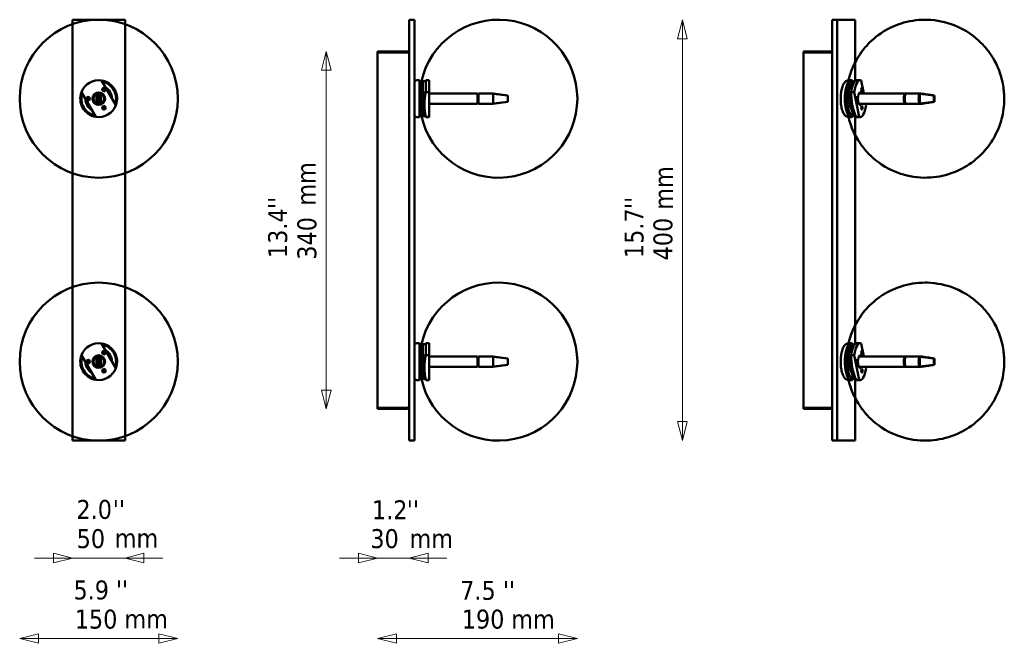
# Model space of a CAD drawing. Header units: millimetres. Extents: x 455 to 1391, y 295 to 888.
import ezdxf

# ---------------------------------------------------------------- set-up
doc = ezdxf.new("R2010")
doc.units = ezdxf.units.MM
doc.header["$LTSCALE"] = 6
for name, color, linetype, lineweight in [('Symbol (ISO)', 7, 'Continuous', 25), ('Widoczne (ISO)', 7, 'Continuous', 50), ('Wymiar (ISO)', 7, 'Continuous', 25)]:
    doc.layers.add(name, color=color, linetype=linetype, lineweight=lineweight)
doc.styles.add('Tekst notatki (ISO)', font='tahoma.ttf')

msp = doc.modelspace()

# ---------------------------------------------------------------- linework, layer by layer
at = {"layer": 'Widoczne (ISO)', "linetype": 'Continuous', "lineweight": 50}
for p, q in [((504.86, 888.26), (554.86, 888.26)), ((504.86, 488.26), (504.86, 888.26)), ((554.86, 888.26), (554.86, 488.26)), ((829.82, 888.26), (824.82, 888.26)), ((824.82, 488.26), (824.82, 888.26)), ((829.82, 488.26), (829.82, 888.26)), ((1231.75, 888.26), (1227.05, 888.26)), ((1227.05, 488.26), (1227.05, 888.26)), ((1231.75, 888.26), (1248.85, 888.26)), ((1231.75, 488.26), (1231.75, 888.26)), ((1248.85, 888.26), (1248.85, 830.1)), ((794.82, 857.26), (794.82, 858.26)), ((822.82, 858.26), (794.82, 858.26)), ((822.82, 857.26), (794.82, 857.26)), ((794.82, 857.16), (822.82, 857.16)), ((794.82, 519.36), (794.82, 857.16)), ((822.82, 857.26), (822.82, 858.26)), ((1199.72, 857.26), (1199.72, 858.26)), ((1226.03, 858.26), (1199.72, 858.26)), ((1226.03, 857.26), (1199.72, 857.26)), ((1199.72, 857.16), (1226.03, 857.16)), ((1199.72, 519.36), (1199.72, 857.16)), ((1226.03, 857.26), (1226.03, 858.26)), ((1226.03, 858.26), (1227.05, 858.26)), ((1226.37, 857.16), (1226.03, 857.16)), ((1226.63, 857.16), (1226.37, 857.16)), ((546.19, 806.97), (532.58, 830.54)), ((832.32, 830.76), (834.82, 830.76)), ((834.82, 795.76), (834.82, 830.76)), ((834.82, 829.76), (836.82, 829.76)), ((836.82, 796.76), (836.82, 829.76)), ((836.82, 825.87), (837.64, 825.87)), ((837.82, 819.03), (837.82, 829.76)), ((837.82, 829.76), (840.42, 829.76)), ((840.65, 830.76), (843.88, 830.76)), ((840.65, 819.54), (840.65, 830.76)), ((843.88, 819.54), (843.88, 830.76)), ((1242.65, 830.76), (1245, 830.76)), ((1244.78, 829.76), (1246.88, 829.76)), ((1247.82, 829.76), (1248.48, 829.76)), ((1250.48, 830.76), (1253.51, 830.76)), ((1256.87, 818.26), (1254.44, 830.54)), ((513.53, 819.54), (527.14, 795.97)), ((529.11, 816.26), (527.86, 817.84)), ((527.86, 815.16), (527.86, 817.84)), ((527.86, 811.36), (527.86, 815.16)), ((529.11, 816.26), (529.11, 815.16)), ((530.61, 816.26), (529.11, 816.26)), ((529.11, 815.16), (529.11, 811.36)), ((530.61, 816.26), (531.86, 817.84)), ((530.61, 815.16), (530.61, 816.26)), ((530.61, 811.36), (530.61, 815.16)), ((531.86, 817.84), (531.86, 815.16)), ((531.86, 815.16), (531.86, 811.36)), ((836.82, 823.42), (837.82, 823.42)), ((836.82, 820.42), (837.82, 820.42)), ((837.82, 818.26), (836.82, 818.26)), ((836.82, 814.76), (837.82, 814.76)), ((837.82, 819.03), (840.42, 819.03)), ((837.82, 819.03), (837.82, 796.98)), ((840.65, 819.54), (843.88, 819.54)), ((843.88, 819.54), (843.88, 795.97)), ((889.82, 818.26), (843.88, 818.26)), ((889.82, 808.26), (889.82, 818.26)), ((889.82, 817.26), (890.82, 817.26)), ((890.82, 814.69), (889.82, 814.69)), ((890.82, 818.26), (890.82, 808.26)), ((890.82, 818.26), (904.82, 818.26)), ((904.82, 817.84), (904.82, 818.26)), ((904.82, 818.26), (918.82, 816.26)), ((918.82, 816.26), (904.82, 817.84)), ((904.82, 808.68), (904.82, 817.84)), ((918.82, 816.26), (918.82, 815.16)), ((918.82, 815.16), (918.82, 811.36)), ((1242.53, 819.03), (1244.89, 819.03)), ((1242.53, 819.03), (1246.88, 796.98)), ((1242.74, 814.76), (1243.37, 814.76)), ((1244.89, 819.54), (1247.93, 819.54)), ((1247.93, 819.54), (1252.58, 795.97)), ((1296.68, 818.26), (1252.38, 818.26)), ((1295.98, 814.69), (1295.31, 814.69)), ((1295.31, 814.69), (1295.31, 811.82)), ((1296.19, 817.26), (1296.6, 817.26)), ((1297.62, 818.26), (1310.78, 818.26)), ((1323.68, 816.26), (1310.09, 817.84)), ((1310.09, 815.16), (1310.09, 817.84)), ((1310.09, 811.36), (1310.09, 815.16)), ((1324.19, 816.26), (1323.67, 816.32)), ((1323.68, 816.26), (1323.68, 815.16)), ((1324.19, 816.26), (1323.68, 816.26)), ((1323.68, 815.16), (1323.68, 811.36)), ((1324.19, 815.16), (1324.19, 816.26)), ((1324.19, 811.36), (1324.19, 815.16)), ((527.86, 808.68), (527.86, 811.36)), ((529.11, 810.26), (527.86, 808.68)), ((529.11, 811.36), (529.11, 810.26)), ((529.11, 810.26), (530.61, 810.26)), ((530.61, 810.26), (530.61, 811.36)), ((530.61, 810.26), (531.86, 808.68)), ((531.86, 811.36), (531.86, 808.68)), ((836.82, 811.76), (837.82, 811.76)), ((837.82, 808.26), (836.82, 808.26)), ((836.82, 806.1), (837.82, 806.1)), ((889.82, 808.26), (843.88, 808.26)), ((889.82, 811.82), (890.82, 811.82)), ((890.82, 809.26), (889.82, 809.26)), ((890.82, 808.26), (904.82, 808.26)), ((918.82, 810.26), (904.82, 808.68)), ((918.82, 810.26), (904.82, 808.26)), ((904.82, 808.26), (904.82, 808.68)), ((918.82, 811.36), (918.82, 810.26)), ((984.73, 813.15), (984.73, 813.37)), ((984.73, 813.15), (984.73, 813.37)), ((1242.74, 811.76), (1243.97, 811.76)), ((1244.26, 810.26), (1243.63, 810.26)), ((1296.68, 808.26), (1252.38, 808.26)), ((1259.1, 806.97), (1258.84, 808.26)), ((1295.31, 811.82), (1295.98, 811.82)), ((1296.6, 809.26), (1296.19, 809.26)), ((1297.62, 808.26), (1310.78, 808.26)), ((1310.09, 808.68), (1310.09, 811.36)), ((1323.68, 810.26), (1310.09, 808.68)), ((1324.19, 810.26), (1323.67, 810.19)), ((1323.68, 811.36), (1323.68, 810.26)), ((1323.68, 810.26), (1324.19, 810.26)), ((1324.19, 810.26), (1324.19, 811.36)), ((832.32, 795.76), (834.82, 795.76)), ((834.82, 796.76), (836.82, 796.76)), ((836.82, 803.1), (837.82, 803.1)), ((836.82, 800.65), (837.64, 800.65)), ((837.82, 796.98), (840.42, 796.98)), ((837.82, 796.76), (837.82, 796.98)), ((837.82, 796.76), (840.42, 796.76)), ((843.88, 795.97), (840.65, 795.97)), ((840.65, 795.76), (840.65, 795.97)), ((840.65, 795.76), (843.88, 795.76)), ((843.88, 795.76), (843.88, 795.97)), ((1242.65, 795.76), (1245, 795.76)), ((1244.78, 796.76), (1246.88, 796.76)), ((1246.88, 796.98), (1249.15, 796.98)), ((1247.82, 796.76), (1249.24, 796.76)), ((1248.85, 796.76), (1248.85, 580.1)), ((1252.58, 795.97), (1249.55, 795.97)), ((1250.48, 795.76), (1253.51, 795.76)), ((546.19, 556.97), (532.58, 580.54)), ((832.32, 580.76), (834.82, 580.76)), ((834.82, 545.76), (834.82, 580.76)), ((840.65, 580.76), (843.88, 580.76)), ((840.65, 569.54), (840.65, 580.76)), ((843.88, 569.54), (843.88, 580.76)), ((1242.65, 580.76), (1245, 580.76)), ((1250.48, 580.76), (1253.51, 580.76)), ((1256.87, 568.26), (1254.44, 580.54)), ((834.82, 579.76), (836.82, 579.76)), ((836.82, 546.76), (836.82, 579.76)), ((836.82, 575.87), (837.64, 575.87)), ((836.82, 573.42), (837.82, 573.42)), ((837.82, 569.03), (837.82, 579.76)), ((837.82, 579.76), (840.42, 579.76)), ((1244.78, 579.76), (1246.88, 579.76)), ((1247.82, 579.76), (1248.48, 579.76)), ((513.53, 569.54), (527.14, 545.97)), ((529.11, 566.26), (527.86, 567.84)), ((527.86, 565.16), (527.86, 567.84)), ((527.86, 561.36), (527.86, 565.16)), ((529.11, 566.26), (529.11, 565.16)), ((530.61, 566.26), (529.11, 566.26)), ((529.11, 565.16), (529.11, 561.36)), ((530.61, 566.26), (531.86, 567.84)), ((530.61, 565.16), (530.61, 566.26)), ((530.61, 561.36), (530.61, 565.16)), ((531.86, 567.84), (531.86, 565.16)), ((531.86, 565.16), (531.86, 561.36)), ((836.82, 570.42), (837.82, 570.42)), ((837.82, 568.26), (836.82, 568.26)), ((836.82, 564.76), (837.82, 564.76)), ((836.82, 561.76), (837.82, 561.76)), ((837.82, 569.03), (840.42, 569.03)), ((837.82, 569.03), (837.82, 546.98)), ((840.65, 569.54), (843.88, 569.54)), ((843.88, 569.54), (843.88, 545.97)), ((889.82, 568.26), (843.88, 568.26)), ((889.82, 558.26), (889.82, 568.26)), ((889.82, 567.26), (890.82, 567.26)), ((890.82, 564.69), (889.82, 564.69)), ((889.82, 561.82), (890.82, 561.82)), ((890.82, 568.26), (890.82, 558.26)), ((890.82, 568.26), (904.82, 568.26)), ((904.82, 567.84), (904.82, 568.26)), ((904.82, 568.26), (918.82, 566.26)), ((918.82, 566.26), (904.82, 567.84)), ((904.82, 558.68), (904.82, 567.84)), ((918.82, 566.26), (918.82, 565.16)), ((918.82, 565.16), (918.82, 561.36)), ((984.73, 563.15), (984.73, 563.37)), ((984.73, 563.15), (984.73, 563.37)), ((1242.53, 569.03), (1244.89, 569.03)), ((1242.53, 569.03), (1246.88, 546.98)), ((1242.74, 564.76), (1243.37, 564.76)), ((1242.74, 561.76), (1243.97, 561.76)), ((1244.89, 569.54), (1247.93, 569.54)), ((1247.93, 569.54), (1252.58, 545.97)), ((1296.68, 568.26), (1252.38, 568.26)), ((1295.98, 564.69), (1295.31, 564.69)), ((1295.31, 564.69), (1295.31, 561.82)), ((1295.31, 561.82), (1295.98, 561.82)), ((1296.19, 567.26), (1296.6, 567.26)), ((1297.62, 568.26), (1310.78, 568.26)), ((1323.68, 566.26), (1310.09, 567.84)), ((1310.09, 565.16), (1310.09, 567.84)), ((1310.09, 561.36), (1310.09, 565.16)), ((1324.19, 566.26), (1323.67, 566.32)), ((1323.68, 566.26), (1323.68, 565.16)), ((1324.19, 566.26), (1323.68, 566.26)), ((1323.68, 565.16), (1323.68, 561.36)), ((1324.19, 565.16), (1324.19, 566.26)), ((1324.19, 561.36), (1324.19, 565.16)), ((527.86, 558.68), (527.86, 561.36)), ((529.11, 560.26), (527.86, 558.68)), ((529.11, 561.36), (529.11, 560.26)), ((529.11, 560.26), (530.61, 560.26)), ((530.61, 560.26), (530.61, 561.36)), ((530.61, 560.26), (531.86, 558.68)), ((531.86, 561.36), (531.86, 558.68)), ((837.82, 558.26), (836.82, 558.26)), ((836.82, 556.1), (837.82, 556.1)), ((836.82, 553.1), (837.82, 553.1)), ((889.82, 558.26), (843.88, 558.26)), ((890.82, 559.26), (889.82, 559.26)), ((890.82, 558.26), (904.82, 558.26)), ((918.82, 560.26), (904.82, 558.68)), ((918.82, 560.26), (904.82, 558.26)), ((904.82, 558.26), (904.82, 558.68)), ((918.82, 561.36), (918.82, 560.26)), ((1244.26, 560.26), (1243.63, 560.26)), ((1296.68, 558.26), (1252.38, 558.26)), ((1259.1, 556.97), (1258.84, 558.26)), ((1296.6, 559.26), (1296.19, 559.26)), ((1297.62, 558.26), (1310.78, 558.26)), ((1310.09, 558.68), (1310.09, 561.36)), ((1323.68, 560.26), (1310.09, 558.68)), ((1324.19, 560.26), (1323.67, 560.19)), ((1323.68, 561.36), (1323.68, 560.26)), ((1323.68, 560.26), (1324.19, 560.26)), ((1324.19, 560.26), (1324.19, 561.36)), ((832.32, 545.76), (834.82, 545.76)), ((834.82, 546.76), (836.82, 546.76)), ((836.82, 550.65), (837.64, 550.65)), ((837.82, 546.98), (840.42, 546.98)), ((837.82, 546.76), (837.82, 546.98)), ((837.82, 546.76), (840.42, 546.76)), ((843.88, 545.97), (840.65, 545.97)), ((840.65, 545.76), (840.65, 545.97)), ((840.65, 545.76), (843.88, 545.76)), ((843.88, 545.76), (843.88, 545.97)), ((1242.65, 545.76), (1245, 545.76)), ((1244.78, 546.76), (1246.88, 546.76)), ((1246.88, 546.98), (1249.15, 546.98)), ((1247.82, 546.76), (1249.24, 546.76)), ((1248.85, 546.76), (1248.85, 488.26)), ((1252.58, 545.97), (1249.55, 545.97)), ((1250.48, 545.76), (1253.51, 545.76)), ((822.82, 519.36), (794.82, 519.36)), ((794.82, 519.26), (794.82, 518.26)), ((822.82, 519.26), (794.82, 519.26)), ((794.82, 518.26), (822.82, 518.26)), ((822.82, 519.26), (822.82, 518.26)), ((1226.03, 519.36), (1199.72, 519.36)), ((1199.72, 519.26), (1199.72, 518.26)), ((1226.03, 519.26), (1199.72, 519.26)), ((1199.72, 518.26), (1226.03, 518.26)), ((1226.37, 519.36), (1226.03, 519.36)), ((1226.03, 519.26), (1226.03, 518.26)), ((1227.05, 518.26), (1226.03, 518.26)), ((1226.63, 519.36), (1226.37, 519.36)), ((554.86, 488.26), (504.86, 488.26)), ((829.82, 488.26), (824.82, 488.26)), ((1231.75, 488.26), (1227.05, 488.26)), ((1248.85, 488.26), (1231.75, 488.26))]:
    msp.add_line(p, q, dxfattribs=at)
for centre, radius in [((529.86, 813.26), 75.11), ((534.86, 821.92), 1.73), ((519.86, 813.26), 1.73), ((519.86, 813.26), 1.23), ((519.86, 813.26), 1.19), ((529.86, 813.26), 6), ((529.86, 813.26), 5.96), ((534.86, 821.92), 1.23), ((534.86, 821.92), 1.19), ((534.86, 804.6), 1.73), ((534.86, 804.6), 1.23), ((534.86, 804.6), 1.19), ((529.86, 563.26), 75.11), ((534.86, 571.92), 1.73), ((534.86, 571.92), 1.23), ((534.86, 571.92), 1.19), ((519.86, 563.26), 1.73), ((519.86, 563.26), 1.23), ((519.86, 563.26), 1.19), ((529.86, 563.26), 6), ((529.86, 563.26), 5.96), ((534.86, 554.6), 1.73), ((534.86, 554.6), 1.23), ((534.86, 554.6), 1.19)]:
    msp.add_circle(centre, radius, dxfattribs=at)
for centre, radius, start, end in [((909.73, 813.37), 75, 0, 167.37768), ((529.86, 813.26), 17.5, 81.0552, 158.9448), ((529.86, 813.26), 17.5, 338.9448, 81.0552), ((529.86, 813.26), 16.5, 341.81031, 78.18969), ((529.86, 813.26), 12.61, 0.72378, 59.27622), ((534.61, 821.48), 3, 7.55597, 52.44403), ((832.32, 828.26), 2.5, 90, 180), ((837.64, 826.07), 0.2, 270, 333.38284), ((913.58, 813.26), 75, 166.5066, 167.29097), ((529.86, 813.26), 17.5, 158.9448, 261.0552), ((529.86, 813.26), 16.5, 161.81031, 258.18969), ((529.86, 813.26), 5, 113.57818, 246.42182), ((529.86, 813.26), 5, 66.42182, 113.57818), ((529.86, 813.26), 5, 293.57818, 66.42182), ((529.86, 813.26), 12.61, 180.72378, 239.27622), ((520.36, 813.26), 3, 187.55597, 232.44403), ((529.86, 813.26), 17.5, 261.0552, 338.9448), ((529.86, 813.26), 5, 246.42182, 293.57818), ((909.73, 813.15), 75, 192.62232, 0), ((909.73, 813.37), 75, 359.9154, 0), ((909.73, 813.15), 75, 0, 0.0846), ((832.32, 798.26), 2.5, 180, 270), ((837.64, 800.45), 0.2, 26.61716, 90), ((913.58, 813.26), 75, 192.70903, 193.4934), ((909.73, 563.37), 75, 0, 167.37768), ((529.86, 563.26), 17.5, 81.0552, 158.9448), ((529.86, 563.26), 17.5, 338.9448, 81.0552), ((832.32, 578.26), 2.5, 90, 180), ((913.58, 563.26), 75, 166.5066, 167.29097), ((529.86, 563.26), 16.5, 341.81031, 78.18969), ((529.86, 563.26), 12.61, 0.72378, 59.27622), ((534.61, 571.48), 3, 7.55597, 52.44403), ((837.64, 576.07), 0.2, 270, 333.38284), ((529.86, 563.26), 17.5, 158.9448, 261.0552), ((529.86, 563.26), 16.5, 161.81031, 258.18969), ((529.86, 563.26), 12.61, 180.72378, 239.27622), ((520.36, 563.26), 3, 187.55597, 232.44403), ((529.86, 563.26), 5, 113.57818, 246.42182), ((529.86, 563.26), 5, 66.42182, 113.57818), ((529.86, 563.26), 5, 293.57818, 66.42182), ((909.73, 563.15), 75, 192.62232, 0), ((909.73, 563.37), 75, 359.9154, 0), ((909.73, 563.15), 75, 0, 0.0846), ((529.86, 563.26), 17.5, 261.0552, 338.9448), ((529.86, 563.26), 5, 246.42182, 293.57818), ((832.32, 548.26), 2.5, 180, 270), ((837.64, 550.45), 0.2, 26.61716, 90), ((913.58, 563.26), 75, 192.70903, 193.4934)]:
    msp.add_arc(centre, radius, start, end, dxfattribs=at)
for centre, major_axis, ratio, start_param, end_param in [((1245, 813.26), (0, 17.5), 0.34202, 5.94287, 9.765093), ((1246.88, 813.26), (0, 16.5), 0.34202, 6.199832, 9.508131), ((1247.82, 813.26), (0, 16.5), 0.34202, 0, 1.213374), ((1250.48, 813.26), (0, 17.5), 0.34202, 0, 1.203314), ((1253.51, 813.26), (0, 17.5), 0.34202, 6.127069, 7.486499), ((913.58, 807.76), (-74.19, 0), 0.866025, 6.098681, 6.46769), ((1243.63, 813.26), (0, -3), 0.34202, 3.629642, 6.283185), ((1315.75, 807.76), (63.83, -37.81), 0.813798, 3.586321, 3.95533), ((1249.62, 813.26), (0, 1.23), 0.34202, 3.262567, 6.162211), ((1253.51, 813.26), (0, -6), 0.34202, 2.555907, 6.868871), ((1254.75, 821.92), (0, 1.23), 0.34202, 3.262567, 6.162211), ((1296.68, 813.26), (0, 5), 0.34202, 6.004858, 9.703105), ((1296.68, 813.26), (0, 4.25), 0.34202, 0.344701, 1.226095), ((1297.62, 813.26), (0, -5), 0.34202, 3.141593, 6.283185), ((1310.78, 813.26), (0, -5), 0.34202, 3.553109, 5.871668), ((1310.78, 813.26), (0, 5), 0.34202, 6.231189, 6.694702), ((1253.51, 813.26), (0, -17.5), 0.34202, 6.127069, 7.486499), ((1254.75, 804.6), (0, 1.23), 0.34202, 3.262567, 6.162211), ((1296.68, 813.26), (0, -4.25), 0.34202, 5.05709, 5.938484), ((1310.78, 813.26), (0, -5), 0.34202, 5.871668, 6.335182), ((1247.82, 813.26), (0, -16.5), 0.34202, 6.117009, 6.283185), ((1250.48, 813.26), (0, -17.5), 0.34202, 6.127069, 6.283185), ((1245, 563.26), (0, 17.5), 0.34202, 5.94287, 9.765093), ((1246.88, 563.26), (0, 16.5), 0.34202, 6.199832, 9.508131), ((1250.48, 563.26), (0, 17.5), 0.34202, 0, 1.203314), ((1253.51, 563.26), (0, 17.5), 0.34202, 6.127069, 7.486499), ((1247.82, 563.26), (0, 16.5), 0.34202, 0, 1.213374), ((1254.75, 571.92), (0, 1.23), 0.34202, 3.262567, 6.162211), ((913.58, 557.76), (-74.19, 0), 0.866025, 6.098681, 6.46769), ((1243.63, 563.26), (0, -3), 0.34202, 3.629642, 6.283185), ((1315.75, 557.76), (63.83, -37.81), 0.813798, 3.586321, 3.95533), ((1249.62, 563.26), (0, 1.23), 0.34202, 3.262567, 6.162211), ((1253.51, 563.26), (0, -6), 0.34202, 2.555907, 6.868871), ((1296.68, 563.26), (0, 5), 0.34202, 6.004858, 9.703105), ((1296.68, 563.26), (0, 4.25), 0.34202, 0.344701, 1.226095), ((1296.68, 563.26), (0, -4.25), 0.34202, 5.05709, 5.938484), ((1297.62, 563.26), (0, -5), 0.34202, 3.141593, 6.283185), ((1310.78, 563.26), (0, -5), 0.34202, 3.553109, 5.871668), ((1310.78, 563.26), (0, 5), 0.34202, 6.231189, 6.694702), ((1253.51, 563.26), (0, -17.5), 0.34202, 6.127069, 7.486499), ((1254.75, 554.6), (0, 1.23), 0.34202, 3.262567, 6.162211), ((1310.78, 563.26), (0, -5), 0.34202, 5.871668, 6.335182), ((1247.82, 563.26), (0, -16.5), 0.34202, 6.117009, 6.283185), ((1250.48, 563.26), (0, -17.5), 0.34202, 6.127069, 6.283185)]:
    msp.add_ellipse(centre, major_axis=major_axis, ratio=ratio, start_param=start_param, end_param=end_param, dxfattribs=at)
for centre, major_axis in [((1255.22, 821.92), (0, 1.73)), ((1250.09, 813.26), (0, -1.73)), ((1255.22, 804.6), (0, 1.73)), ((1255.22, 571.92), (0, 1.73)), ((1250.09, 563.26), (0, -1.73)), ((1255.22, 554.6), (0, 1.73))]:
    msp.add_ellipse(centre, major_axis=major_axis, ratio=0.34202, dxfattribs=at)
for points, knots in [([(1315.39, 888.37), (1307.39, 888.37), (1299.43, 887.02), (1284.83, 882.33), (1278.37, 878.9), (1266.56, 870.86), (1261.9, 866.22), (1253.16, 856), (1250.28, 850.91), (1244.61, 839.47), (1243.25, 834.41), (1240.46, 822.26), (1240.21, 816.83), (1240.51, 806.95), (1240.89, 802.85), (1242.81, 793.77), (1243.97, 789.25), (1248.26, 779.45), (1250.4, 775.16), (1256.36, 766.71), (1259.28, 763.06), (1269.08, 753.61), (1277.35, 747.33), (1296.44, 740.14), (1305.27, 738.29), (1322.26, 738.03), (1330.27, 739.27), (1345, 743.77), (1351.53, 747.12), (1363.48, 755.03), (1368.23, 759.63), (1377.11, 769.78), (1380.07, 774.86), (1385.88, 786.26), (1387.3, 791.33), (1390.22, 803.44), (1390.51, 808.82), (1390.35, 818.53), (1390.02, 822.57), (1388.29, 831.52), (1387.22, 836.02), (1383.12, 845.86), (1381.06, 850.19), (1375.21, 858.79), (1372.35, 862.5), (1362.66, 872.15), (1354.46, 878.62), (1335.26, 886.13), (1326.42, 888.1), (1316.71, 888.36), (1316.05, 888.37), (1315.39, 888.37)], [0, 0, 0, 0, 0.109446, 0.109446, 0.22875, 0.22875, 0.380678, 0.380678, 0.604177, 0.604177, 0.980245, 0.980245, 1.65971, 1.65971, 2.124232, 2.124232, 2.477917, 2.477917, 2.689396, 2.689396, 2.822985, 2.822985, 3.013497, 3.013497, 3.136426, 3.136426, 3.245894, 3.245894, 3.364296, 3.364296, 3.514045, 3.514045, 3.732896, 3.732896, 4.099069, 4.099069, 4.760977, 4.760977, 5.22778, 5.22778, 5.595238, 5.595238, 5.816503, 5.816503, 5.954848, 5.954848, 6.150205, 6.150205, 6.274176, 6.274176, 6.283185, 6.283185, 6.283185, 6.283185]), ([(824.82, 856.26), (824.82, 857.01), (824.35, 857.75), (823.66, 858.07), (823.4, 858.19), (823.11, 858.26), (822.82, 858.26)], [0, 0, 0, 0, 1.135812, 1.135812, 1.135812, 1.570796, 1.570796, 1.570796, 1.570796]), ([(823.54, 856.94), (823.4, 857.08), (823.23, 857.19), (823.04, 857.23), (822.97, 857.25), (822.89, 857.26), (822.82, 857.26)], [0.75726, 0.75726, 0.75726, 0.75726, 1.3507155, 1.3507155, 1.3507155, 1.5707963, 1.5707963, 1.5707963, 1.5707963]), ([(822.82, 857.16), (823.58, 856.94), (824.31, 856.72), (824.63, 856.51), (824.75, 856.42), (824.82, 856.34), (824.82, 856.26)], [0, 0, 0, 0, 1.135812, 1.135812, 1.135812, 1.570796, 1.570796, 1.570796, 1.570796]), ([(1227.05, 858.05), (1227.04, 858.06), (1227.02, 858.07), (1227.01, 858.07), (1226.7, 858.19), (1226.36, 858.26), (1226.03, 858.26)], [1.1156666, 1.1156666, 1.1156666, 1.1156666, 1.1358119, 1.1358119, 1.1358119, 1.5707963, 1.5707963, 1.5707963, 1.5707963]), ([(1227.05, 856.95), (1226.84, 857.09), (1226.59, 857.19), (1226.33, 857.23), (1226.23, 857.25), (1226.13, 857.26), (1226.03, 857.26)], [0.7690876, 0.7690876, 0.7690876, 0.7690876, 1.3507155, 1.3507155, 1.3507155, 1.5707963, 1.5707963, 1.5707963, 1.5707963]), ([(1226.71, 856.96), (1226.67, 856.98), (1226.62, 857.01), (1226.58, 857.03), (1226.51, 857.07), (1226.44, 857.12), (1226.37, 857.16)], [1.2217305, 1.2217305, 1.2217305, 1.2217305, 1.3507155, 1.3507155, 1.3507155, 1.5707963, 1.5707963, 1.5707963, 1.5707963]), ([(1242.65, 795.76), (1241.96, 795.76), (1241.29, 795.93), (1240, 796.56), (1239.42, 797.05), (1238.13, 798.52), (1237.53, 799.61), (1236.45, 802.28), (1236, 803.91), (1235.37, 807.32), (1235.17, 809.09), (1234.99, 812.66), (1235, 814.46), (1235.23, 817.97), (1235.44, 819.67), (1236.08, 822.88), (1236.5, 824.36), (1237.6, 827.08), (1238.28, 828.29), (1239.65, 829.64), (1240.1, 829.99), (1241.23, 830.57), (1241.93, 830.76), (1242.65, 830.76)], [3.141593, 3.141593, 3.141593, 3.141593, 3.306994, 3.306994, 3.51017, 3.51017, 3.843469, 3.843469, 4.217729, 4.217729, 4.562888, 4.562888, 4.899551, 4.899551, 5.23663, 5.23663, 5.583149, 5.583149, 5.957606, 5.957606, 6.110049, 6.110049, 6.283185, 6.283185, 6.283185, 6.283185]), ([(1243.48, 814.26), (1243.47, 813.69), (1243.46, 813.12), (1243.5, 811.2), (1243.6, 809.87), (1243.94, 807.35), (1244.17, 806.18), (1244.76, 804.11), (1245.11, 803.22), (1245.63, 802.25), (1245.78, 802.01), (1245.93, 801.8)], [7.775284, 7.775284, 7.775284, 7.775284, 7.909161, 7.909161, 8.227642, 8.227642, 8.545674, 8.545674, 8.862193, 8.862193, 8.981616, 8.981616, 8.981616, 8.981616]), ([(1310.87, 818.25), (1312.96, 817.93), (1315.06, 817.61), (1318.22, 817.13), (1319.27, 816.97), (1320.86, 816.73), (1321.4, 816.65), (1322.21, 816.53), (1322.49, 816.49), (1322.92, 816.43), (1323.06, 816.4), (1323.36, 816.36), (1323.52, 816.34), (1323.67, 816.32)], [0, 0, 0, 0, 0.677928, 0.677928, 1.017086, 1.017086, 1.187217, 1.187217, 1.273428, 1.273428, 1.317933, 1.317933, 1.364492, 1.364492, 1.364492, 1.364492]), ([(1323.67, 810.19), (1323.54, 810.18), (1323.4, 810.16), (1323.11, 810.12), (1322.96, 810.1), (1322.54, 810.03), (1322.27, 810), (1321.33, 809.85), (1320.66, 809.75), (1317.98, 809.35), (1316, 809.05), (1312.96, 808.58), (1311.91, 808.42), (1310.87, 808.26)], [0, 0, 0, 0, 0.041461, 0.041461, 0.08749, 0.08749, 0.169679, 0.169679, 0.383958, 0.383958, 1.026213, 1.026213, 1.364509, 1.364509, 1.364509, 1.364509]), ([(1315.39, 638.37), (1307.39, 638.37), (1299.43, 637.02), (1284.83, 632.33), (1278.37, 628.9), (1266.56, 620.86), (1261.9, 616.22), (1253.16, 606), (1250.28, 600.91), (1244.61, 589.47), (1243.25, 584.41), (1240.46, 572.26), (1240.21, 566.83), (1240.51, 556.95), (1240.89, 552.85), (1242.81, 543.77), (1243.97, 539.25), (1248.26, 529.45), (1250.4, 525.16), (1256.36, 516.71), (1259.28, 513.06), (1269.08, 503.61), (1277.35, 497.33), (1296.44, 490.14), (1305.27, 488.29), (1322.26, 488.03), (1330.27, 489.27), (1345, 493.77), (1351.53, 497.12), (1363.48, 505.03), (1368.23, 509.63), (1377.11, 519.78), (1380.07, 524.86), (1385.88, 536.26), (1387.3, 541.33), (1390.22, 553.44), (1390.51, 558.82), (1390.35, 568.53), (1390.02, 572.57), (1388.29, 581.52), (1387.22, 586.02), (1383.12, 595.86), (1381.06, 600.19), (1375.21, 608.79), (1372.35, 612.5), (1362.66, 622.15), (1354.46, 628.62), (1335.26, 636.13), (1326.42, 638.1), (1316.71, 638.36), (1316.05, 638.37), (1315.39, 638.37)], [0, 0, 0, 0, 0.109446, 0.109446, 0.22875, 0.22875, 0.380678, 0.380678, 0.604177, 0.604177, 0.980245, 0.980245, 1.65971, 1.65971, 2.124232, 2.124232, 2.477917, 2.477917, 2.689396, 2.689396, 2.822985, 2.822985, 3.013497, 3.013497, 3.136426, 3.136426, 3.245894, 3.245894, 3.364296, 3.364296, 3.514045, 3.514045, 3.732896, 3.732896, 4.099069, 4.099069, 4.760977, 4.760977, 5.22778, 5.22778, 5.595238, 5.595238, 5.816503, 5.816503, 5.954848, 5.954848, 6.150205, 6.150205, 6.274176, 6.274176, 6.283185, 6.283185, 6.283185, 6.283185]), ([(1242.65, 545.76), (1241.96, 545.76), (1241.29, 545.93), (1240, 546.56), (1239.42, 547.05), (1238.13, 548.52), (1237.53, 549.61), (1236.45, 552.28), (1236, 553.91), (1235.37, 557.32), (1235.17, 559.09), (1234.99, 562.66), (1235, 564.46), (1235.23, 567.97), (1235.44, 569.67), (1236.08, 572.88), (1236.5, 574.36), (1237.6, 577.08), (1238.28, 578.29), (1239.65, 579.64), (1240.1, 579.99), (1241.23, 580.57), (1241.93, 580.76), (1242.65, 580.76)], [3.141593, 3.141593, 3.141593, 3.141593, 3.306994, 3.306994, 3.51017, 3.51017, 3.843469, 3.843469, 4.217729, 4.217729, 4.562888, 4.562888, 4.899551, 4.899551, 5.23663, 5.23663, 5.583149, 5.583149, 5.957606, 5.957606, 6.110049, 6.110049, 6.283185, 6.283185, 6.283185, 6.283185]), ([(1243.48, 564.26), (1243.47, 563.69), (1243.46, 563.12), (1243.5, 561.2), (1243.6, 559.87), (1243.94, 557.35), (1244.17, 556.18), (1244.76, 554.11), (1245.11, 553.22), (1245.63, 552.25), (1245.78, 552.01), (1245.93, 551.8)], [7.775284, 7.775284, 7.775284, 7.775284, 7.909161, 7.909161, 8.227642, 8.227642, 8.545674, 8.545674, 8.862193, 8.862193, 8.981616, 8.981616, 8.981616, 8.981616]), ([(1310.87, 568.25), (1312.96, 567.93), (1315.06, 567.61), (1318.22, 567.13), (1319.27, 566.97), (1320.86, 566.73), (1321.4, 566.65), (1322.21, 566.53), (1322.49, 566.49), (1322.92, 566.43), (1323.06, 566.4), (1323.36, 566.36), (1323.52, 566.34), (1323.67, 566.32)], [0, 0, 0, 0, 0.677928, 0.677928, 1.017086, 1.017086, 1.187217, 1.187217, 1.273428, 1.273428, 1.317933, 1.317933, 1.364492, 1.364492, 1.364492, 1.364492]), ([(1323.67, 560.19), (1323.54, 560.18), (1323.4, 560.16), (1323.11, 560.12), (1322.96, 560.1), (1322.54, 560.03), (1322.27, 560), (1321.33, 559.85), (1320.66, 559.75), (1317.98, 559.35), (1316, 559.05), (1312.96, 558.58), (1311.91, 558.42), (1310.87, 558.26)], [0, 0, 0, 0, 0.041461, 0.041461, 0.08749, 0.08749, 0.169679, 0.169679, 0.383958, 0.383958, 1.026213, 1.026213, 1.364509, 1.364509, 1.364509, 1.364509]), ([(822.82, 518.26), (823.58, 518.26), (824.31, 518.73), (824.63, 519.41), (824.75, 519.68), (824.82, 519.97), (824.82, 520.26)], [0, 0, 0, 0, 1.135812, 1.135812, 1.135812, 1.570796, 1.570796, 1.570796, 1.570796]), ([(824.82, 520.26), (824.82, 520.04), (824.35, 519.82), (823.66, 519.61), (823.4, 519.52), (823.11, 519.44), (822.82, 519.36)], [0, 0, 0, 0, 1.135812, 1.135812, 1.135812, 1.570796, 1.570796, 1.570796, 1.570796]), ([(823.54, 519.58), (823.4, 519.43), (823.23, 519.32), (823.04, 519.28), (822.97, 519.27), (822.89, 519.26), (822.82, 519.26)], [0.75726, 0.75726, 0.75726, 0.75726, 1.3507155, 1.3507155, 1.3507155, 1.5707963, 1.5707963, 1.5707963, 1.5707963]), ([(1227.05, 519.66), (1226.99, 519.64), (1226.94, 519.62), (1226.88, 519.61), (1226.59, 519.52), (1226.3, 519.44), (1226.03, 519.36)], [1.0507513, 1.0507513, 1.0507513, 1.0507513, 1.1358119, 1.1358119, 1.1358119, 1.5707963, 1.5707963, 1.5707963, 1.5707963]), ([(1227.05, 519.57), (1226.84, 519.43), (1226.59, 519.32), (1226.33, 519.28), (1226.23, 519.27), (1226.13, 519.26), (1226.03, 519.26)], [0.7690876, 0.7690876, 0.7690876, 0.7690876, 1.3507155, 1.3507155, 1.3507155, 1.5707963, 1.5707963, 1.5707963, 1.5707963]), ([(1226.71, 519.56), (1226.67, 519.53), (1226.62, 519.51), (1226.58, 519.48), (1226.51, 519.44), (1226.44, 519.4), (1226.37, 519.36)], [1.2217305, 1.2217305, 1.2217305, 1.2217305, 1.3507155, 1.3507155, 1.3507155, 1.5707963, 1.5707963, 1.5707963, 1.5707963])]:
    msp.add_open_spline(points, degree=3, knots=knots, dxfattribs=at)
for points in [[(1226.03, 857.16), (1226.35, 857.06), (1226.71, 856.96), (1227.05, 856.86)], [(1226.03, 518.26), (1226.38, 518.26), (1226.73, 518.33), (1227.05, 518.47)]]:
    msp.add_open_spline(points, degree=3, dxfattribs=at)
at = {"layer": 'Wymiar (ISO)', "lineweight": 18}
for p, q in [((1084.54, 888.26), (1080.04, 870.26)), ((1084.54, 870.26), (1084.54, 888.26)), ((1089.04, 870.26), (1084.54, 888.26)), ((1080.04, 870.26), (1089.04, 870.26)), ((1084.54, 870.26), (1084.54, 506.26)), ((746.16, 858.26), (741.66, 840.26)), ((746.16, 840.26), (746.16, 858.26)), ((750.66, 840.26), (746.16, 858.26)), ((741.66, 840.26), (750.66, 840.26)), ((746.16, 840.26), (746.16, 536.26)), ((741.66, 536.26), (746.16, 518.26)), ((750.66, 536.26), (741.66, 536.26)), ((746.16, 536.26), (746.16, 518.26)), ((746.16, 518.26), (750.66, 536.26)), ((1080.04, 506.26), (1084.54, 488.26)), ((1089.04, 506.26), (1080.04, 506.26)), ((1084.54, 506.26), (1084.54, 488.26)), ((1084.54, 488.26), (1089.04, 506.26)), ((486.86, 376.52), (468.86, 376.52)), ((504.86, 376.52), (486.86, 381.02)), ((486.86, 381.02), (486.86, 372.02)), ((486.86, 376.52), (504.86, 376.52)), ((486.86, 372.02), (504.86, 376.52)), ((554.86, 376.52), (504.86, 376.52)), ((572.86, 381.02), (554.86, 376.52)), ((572.86, 376.52), (554.86, 376.52)), ((554.86, 376.52), (572.86, 372.02)), ((572.86, 372.02), (572.86, 381.02)), ((572.86, 376.52), (590.86, 376.52)), ((776.82, 376.52), (758.82, 376.52)), ((794.82, 376.52), (776.82, 381.02)), ((776.82, 381.02), (776.82, 372.02)), ((776.82, 376.52), (794.82, 376.52)), ((776.82, 372.02), (794.82, 376.52)), ((824.82, 376.52), (794.82, 376.52)), ((842.82, 381.02), (824.82, 376.52)), ((842.82, 376.52), (824.82, 376.52)), ((824.82, 376.52), (842.82, 372.02)), ((842.82, 372.02), (842.82, 381.02)), ((842.82, 376.52), (860.82, 376.52)), ((472.75, 304.45), (454.75, 299.95)), ((472.75, 299.95), (454.75, 299.95)), ((454.75, 299.95), (472.75, 295.45)), ((472.75, 295.45), (472.75, 304.45)), ((472.75, 299.95), (586.97, 299.95)), ((604.97, 299.95), (586.97, 304.45)), ((586.97, 304.45), (586.97, 295.45)), ((586.97, 299.95), (604.97, 299.95)), ((586.97, 295.45), (604.97, 299.95)), ((812.82, 304.45), (794.82, 299.95)), ((812.82, 299.95), (794.82, 299.95)), ((794.82, 299.95), (812.82, 295.45)), ((812.82, 295.45), (812.82, 304.45)), ((812.82, 299.95), (966.73, 299.95)), ((984.73, 299.95), (966.73, 304.45)), ((966.73, 304.45), (966.73, 295.45)), ((966.73, 299.95), (984.73, 299.95)), ((966.73, 295.45), (984.73, 299.95))]:
    msp.add_line(p, q, dxfattribs=at)
at = {"layer": 'Wymiar (ISO)', "lineweight": 18, "flags": 128}
for points in [[(1089.04, 870.26), (1084.54, 888.26), (1080.04, 870.26), (1089.04, 870.26)], [(750.66, 840.26), (746.16, 858.26), (741.66, 840.26), (750.66, 840.26)], [(741.66, 536.26), (746.16, 518.26), (750.66, 536.26), (741.66, 536.26)], [(1080.04, 506.26), (1084.54, 488.26), (1089.04, 506.26), (1080.04, 506.26)], [(486.86, 372.02), (504.86, 376.52), (486.86, 381.02), (486.86, 372.02)], [(572.86, 381.02), (554.86, 376.52), (572.86, 372.02), (572.86, 381.02)], [(776.82, 372.02), (794.82, 376.52), (776.82, 381.02), (776.82, 372.02)], [(842.82, 381.02), (824.82, 376.52), (842.82, 372.02), (842.82, 381.02)], [(472.75, 304.45), (454.75, 299.95), (472.75, 295.45), (472.75, 304.45)], [(586.97, 295.45), (604.97, 299.95), (586.97, 304.45), (586.97, 295.45)], [(812.82, 304.45), (794.82, 299.95), (812.82, 295.45), (812.82, 304.45)], [(966.73, 295.45), (984.73, 299.95), (966.73, 304.45), (966.73, 295.45)]]:
    msp.add_lwpolyline(points, dxfattribs=at)
at = {"layer": 'Wymiar (ISO)'}
for points in [[(1089.04, 870.26), (1084.54, 888.26), (1080.04, 870.26), (1089.04, 870.26)], [(750.66, 840.26), (746.16, 858.26), (741.66, 840.26), (750.66, 840.26)], [(741.66, 536.26), (746.16, 518.26), (750.66, 536.26), (741.66, 536.26)], [(1080.04, 506.26), (1084.54, 488.26), (1089.04, 506.26), (1080.04, 506.26)], [(486.86, 372.02), (504.86, 376.52), (486.86, 381.02), (486.86, 372.02)], [(572.86, 381.02), (554.86, 376.52), (572.86, 372.02), (572.86, 381.02)], [(776.82, 372.02), (794.82, 376.52), (776.82, 381.02), (776.82, 372.02)], [(842.82, 381.02), (824.82, 376.52), (842.82, 372.02), (842.82, 381.02)], [(472.75, 304.45), (454.75, 299.95), (472.75, 295.45), (472.75, 304.45)], [(586.97, 295.45), (604.97, 299.95), (586.97, 304.45), (586.97, 295.45)], [(812.82, 304.45), (794.82, 299.95), (812.82, 295.45), (812.82, 304.45)], [(966.73, 295.45), (984.73, 299.95), (966.73, 304.45), (966.73, 295.45)]]:
    msp.add_solid(points, dxfattribs=at)

# ---------------------------------------------------------------- texts
at = {"layer": 'Symbol (ISO)', "char_height": 18, "width": 41.5721, "attachment_point": 1, "rotation": 90, "style": 'Tekst notatki (ISO)'}
for insert in [(717.93, 711.55), (1057.68, 707.68)]:
    msp.add_mtext('\\fTahoma|b0|i0;mm', dxfattribs=dict(at, insert=insert))
at = {"layer": 'Symbol (ISO)', "char_height": 18, "width": 41.5721, "attachment_point": 1, "style": 'Tekst notatki (ISO)'}
for insert in [(545.04, 404.41), (825.23, 404.07), (554.27, 327.57), (921.93, 327.39)]:
    msp.add_mtext('\\fTahoma|b0|i0;mm', dxfattribs=dict(at, insert=insert))
at = {"layer": 'Wymiar (ISO)', "char_height": 18, "attachment_point": 7, "rotation": 90, "style": 'Tekst notatki (ISO)'}
for s, insert in [("''", (708.88, 708.3)), ("''", (1047.58, 708.3)), ('13.4', (709.26, 661.72)), ('15.7', (1047.95, 661.72)), ('340', (737.01, 660.18)), ('400', (1075.39, 659.5))]:
    msp.add_mtext(s, dxfattribs=dict(at, insert=insert))
at = {"layer": 'Wymiar (ISO)', "char_height": 18, "attachment_point": 7, "style": 'Tekst notatki (ISO)'}
for s, insert in [('2.0', (508.68, 413.43)), ("''", (543.15, 413.81)), ('1.2', (789.53, 413.43)), ("''", (822.61, 413.43)), ('50', (508.87, 385.67)), ('30', (787.99, 385.67)), ('5.9', (505.86, 336.84)), ("''", (546.15, 337.22)), ('7.5', (873.36, 336.47)), ("''", (913.95, 336.85)), ('150', (507.07, 309.09)), ('190', (874.87, 309.09))]:
    msp.add_mtext(s, dxfattribs=dict(at, insert=insert))

doc.saveas('drawing.dxf')
